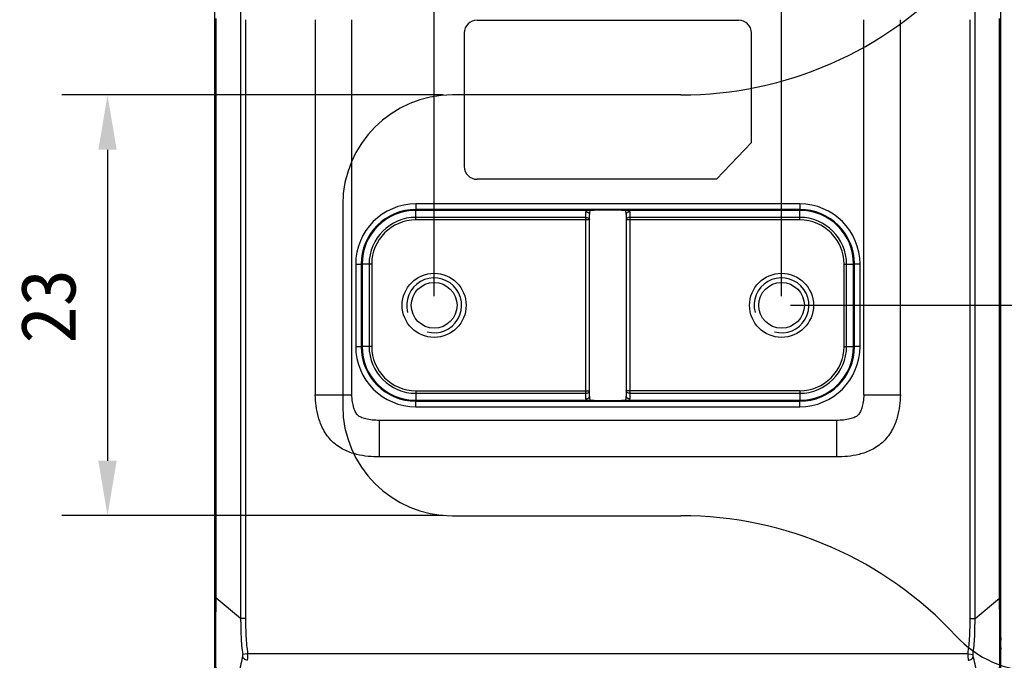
# Model space of a CAD drawing. Header units: millimetres. Extents: x -330 to -25, y 175 to 679.
# Tile 20 of 40: x -106 to -52, y 345 to 380. Entities that reach past the tile are written whole.
import ezdxf

# ---------------------------------------------------------------- set-up
doc = ezdxf.new("R2010")
doc.units = ezdxf.units.MM
doc.header["$LTSCALE"] = 23.1
doc.header["$PDMODE"] = 3
doc.header["$PDSIZE"] = 8
doc.layers.get('0').update_dxf_attribs({"linetype": 'CONTINUOUS'})
doc.layers.get('Defpoints').update_dxf_attribs({"linetype": 'CONTINUOUS'})
for name, color, linetype in [('00_COMPONENTS', 7, 'CONTINUOUS'), ('08_ALL_DRAFTS', 7, 'CONTINUOUS'), ('09_ALL_ROUNDS', 7, 'CONTINUOUS'), ('20_ALL_FEATURES', 7, 'CONTINUOUS'), ('51__DRAFT_DIMS', 7, 'CONTINUOUS')]:
    doc.layers.add(name, color=color, linetype=linetype)
doc.styles.get("Standard").update_dxf_attribs({"font": 'simfang.ttf'})
doc.dimstyles.new('DIMSTYLE_1', dxfattribs={"dimtxt": 3, "dimasz": 3, "dimexe": 2.5, "dimexo": 0.5, "dimgap": 0.75, "dimtad": 1, "dimdsep": 46, "dimtxsty": 'STANDARD', "dimblk": '_FILLED', "dimblk1": '_FILLED', "dimblk2": '_FILLED', "dimcen": 0.09, "dimclrt": 3, "dimazin": 2, "dimtp": 0.2, "dimtm": 0.2, "dimtfac": 1, "dimtofl": 0, "dimtmove": 0, "dimatfit": 3, "dimldrblk": '_FILLED', "dimfxl": 1, "dimtolj": 1, "dimarcsym": 0})
doc.dimstyles.new('DIMSTYLE_3', dxfattribs={"dimtxt": 3, "dimasz": 3, "dimexe": 2.5, "dimexo": 0.5, "dimgap": 0.75, "dimtad": 1, "dimdsep": 46, "dimtxsty": 'STANDARD', "dimblk": '_FILLED', "dimblk1": '_FILLED', "dimblk2": '_FILLED', "dimcen": 0.09, "dimclrt": 3, "dimazin": 2, "dimtp": 0.1, "dimtm": 0.1, "dimtfac": 1, "dimtofl": 0, "dimtmove": 0, "dimatfit": 3, "dimldrblk": '_FILLED', "dimfxl": 1, "dimtolj": 1, "dimarcsym": 0})

# ---------------------------------------------------------------- blocks, each defined once
blk = doc.blocks.new('_FILLED')
at = {"color": 0, "linetype": 'ByBlock'}
blk.add_solid([(0, 0), (-1, 0.167), (-1, -0.167)], dxfattribs=at)
blk = doc.blocks.new('*D312')
at = {"layer": '51__DRAFT_DIMS', "color": 0, "lineweight": -2}
for p, q in [((-83.584, 364.428), (-83.584, 396.576)), ((-64.584, 364.428), (-64.584, 396.576)), ((-80.584, 394.076), (-67.584, 394.076))]:
    blk.add_line(p, q, dxfattribs=at)
at = {"layer": 'Defpoints', "color": 0}
for p in [(-64.584, 394.076), (-83.584, 363.928), (-64.584, 363.928)]:
    blk.add_point(p, dxfattribs=at)
at = {"layer": '51__DRAFT_DIMS', "color": 0, "linetype": 'ByBlock', "lineweight": -2, "xscale": 3, "yscale": 3, "zscale": 3, "rotation": 180}
blk.add_blockref('_FILLED', (-83.584, 394.076), dxfattribs=at)
at = {"layer": '51__DRAFT_DIMS', "color": 0, "linetype": 'ByBlock', "lineweight": -2, "xscale": 3, "yscale": 3, "zscale": 3}
blk.add_blockref('_FILLED', (-64.584, 394.076), dxfattribs=at)
at = {"layer": '51__DRAFT_DIMS', "color": 3, "insert": (-73.981, 398.826), "char_height": 3, "attachment_point": 2, "line_spacing_factor": 0.9}
blk.add_mtext('\\A1;19', dxfattribs=at)
blk = doc.blocks.new('*D313')
at = {"layer": '51__DRAFT_DIMS', "color": 0, "lineweight": -2}
for p, q in [((-53.769, 387.54), (-35.497, 387.54)), ((-37.997, 384.54), (-37.997, 366.928)), ((-64.084, 363.928), (-35.497, 363.928))]:
    blk.add_line(p, q, dxfattribs=at)
at = {"layer": 'Defpoints', "color": 0}
for p in [(-54.269, 387.54), (-64.584, 363.928), (-37.997, 363.928)]:
    blk.add_point(p, dxfattribs=at)
at = {"layer": '51__DRAFT_DIMS', "color": 0, "linetype": 'ByBlock', "lineweight": -2, "xscale": 3, "yscale": 3, "zscale": 3}
for p, rotation in [((-37.997, 387.54), 89.99999999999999), ((-37.997, 363.928), 270)]:
    blk.add_blockref('_FILLED', p, dxfattribs=dict(at, rotation=rotation))
at = {"layer": '51__DRAFT_DIMS', "color": 3, "insert": (-42.747, 375.582), "char_height": 3, "attachment_point": 2, "rotation": 90, "line_spacing_factor": 0.9}
blk.add_mtext('\\A1;23.61', dxfattribs=at)
blk = doc.blocks.new('*D322')
at = {"layer": '51__DRAFT_DIMS', "color": 0, "lineweight": -2}
for p, q in [((-83.084, 375.431), (-103.95, 375.431)), ((-101.45, 372.431), (-101.45, 355.431)), ((-83.084, 352.431), (-103.95, 352.431))]:
    blk.add_line(p, q, dxfattribs=at)
at = {"layer": 'Defpoints', "color": 0}
for p in [(-82.584, 375.431), (-101.45, 352.431), (-82.584, 352.431)]:
    blk.add_point(p, dxfattribs=at)
at = {"layer": '51__DRAFT_DIMS', "color": 0, "linetype": 'ByBlock', "lineweight": -2, "xscale": 3, "yscale": 3, "zscale": 3}
for p, rotation in [((-101.45, 375.431), 90.00000009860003), ((-101.45, 352.431), 270.0000000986)]:
    blk.add_blockref('_FILLED', p, dxfattribs=dict(at, rotation=rotation))
at = {"layer": '51__DRAFT_DIMS', "color": 3, "insert": (-106.2, 363.875), "char_height": 3, "attachment_point": 2, "rotation": 90, "line_spacing_factor": 0.9}
blk.add_mtext('\\A1;23', dxfattribs=at)

msp = doc.modelspace()

# ---------------------------------------------------------------- linework, layer by layer
at = {"color": 4}
for centre in [(-83.58366, 363.92762), (-64.58366, 363.92762)]:
    msp.add_arc(centre, 1.5, 255, 195, dxfattribs=at)
at = {"layer": '00_COMPONENTS', "color": 7}
for p, q in [((-70.08366, 375.42762), (-82.58366, 375.42762)), ((-88.58366, 369.42762), (-88.58366, 358.42762)), ((-82.58366, 352.42762), (-70.08366, 352.42762))]:
    msp.add_line(p, q, dxfattribs=at)
for centre in [(-83.58366, 363.92762), (-64.58366, 363.92762)]:
    msp.add_circle(centre, 1.75, dxfattribs=at)
for centre, radius, start, end in [((-70.08366, 395.92762), 20.5, 270, 317.215305), ((-82.58366, 369.42762), 6, 90, 180), ((-82.58366, 358.42762), 6, 180, 270), ((-70.08366, 331.92762), 20.5, 42.784695, 90), ((-50.63501, 349.92762), 6, 222.784695, 270)]:
    msp.add_arc(centre, radius, start, end, dxfattribs=at)
at = {"layer": '08_ALL_DRAFTS', "color": 4}
for p, q in [((-84.58366, 368.7362), (-84.58366, 369.11847)), ((-63.58366, 368.7362), (-63.58366, 369.11847)), ((-87.14224, 366.17762), (-87.5245, 366.17762)), ((-61.02508, 366.17762), (-60.64282, 366.17762)), ((-87.14224, 361.67762), (-87.5245, 361.67762)), ((-61.02508, 361.67762), (-60.64282, 361.67762)), ((-84.58366, 359.11904), (-84.58366, 358.73678)), ((-63.58366, 359.11904), (-63.58366, 358.73678))]:
    msp.add_line(p, q, dxfattribs=at)
at = {"layer": '08_ALL_DRAFTS', "color": 7}
for p, q in [((-75.28087, 369.11847), (-84.58366, 369.11847)), ((-63.58366, 369.11847), (-72.88651, 369.11847)), ((-87.5245, 366.17762), (-87.5245, 361.67762)), ((-60.64282, 361.67762), (-60.64282, 366.17762)), ((-84.58366, 358.73678), (-75.28087, 358.73678)), ((-72.88651, 358.73678), (-63.58366, 358.73678))]:
    msp.add_line(p, q, dxfattribs=at)
for centre, start, end in [((-84.58366, 366.17762), 90, 180), ((-63.58366, 366.17762), 0, 90), ((-84.58366, 361.67762), 180, 270), ((-63.58366, 361.67762), 270, 0)]:
    msp.add_arc(centre, 2.94084, start, end, dxfattribs=at)
at = {"layer": '08_ALL_DRAFTS', "color": 4}
for centre, radius, start, end in [((-74.08282, 369.03628), 1.20087, 176.075573, 180.003365), ((-73.6502, 368.89498), 1.43349, 170.764672, 180.007757), ((-74.5177, 368.89494), 1.43402, 359.993896, 9.233565), ((-74.08126, 369.03633), 1.19757, 359.994194, 3.932822), ((-74.08486, 358.81891), 1.19883, 179.993634, 183.928116), ((-73.64991, 358.96029), 1.43378, 179.993119, 189.234346), ((-74.51836, 358.96036), 1.43467, 350.768586, 0.004043), ((-74.08489, 358.8191), 1.2012, 356.070322, 359.997069)]:
    msp.add_arc(centre, radius, start, end, dxfattribs=at)
at = {"layer": '08_ALL_DRAFTS', "color": 7}
for points, knots in [([(-75.28087, 369.11847), (-75.23156, 369.11847), (-75.15968, 369.11994), (-75.08757, 369.12203), (-75.0651, 369.12504)], [0, 0, 0, 0, 0.68513194, 1, 1, 1, 1]), ([(-75.0651, 369.12504), (-75.04939, 369.12714), (-75.00856, 369.13019), (-74.89335, 369.13613), (-74.69451, 369.14123), (-74.40817, 369.14532), (-74.08368, 369.14666), (-73.7592, 369.14532), (-73.47286, 369.14123), (-73.27401, 369.13613), (-73.15881, 369.13019), (-73.11798, 369.12714), (-73.10227, 369.12504)], [0, 0, 0, 0, 0.02422554, 0.06249326, 0.17625837, 0.32803071, 0.50000041, 0.67197008, 0.82374232, 0.93750733, 0.97577474, 1, 1, 1, 1]), ([(-73.10227, 369.12504), (-73.07981, 369.12203), (-73.00769, 369.11994), (-72.93582, 369.11847), (-72.88651, 369.11847)], [0, 0, 0, 0, 0.31484706, 1, 1, 1, 1]), ([(-75.0651, 358.73021), (-75.08756, 358.73322), (-75.15968, 358.73531), (-75.23156, 358.73678), (-75.28087, 358.73678)], [0, 0, 0, 0, 0.31485847, 1, 1, 1, 1]), ([(-73.10227, 358.73021), (-73.11798, 358.7281), (-73.15881, 358.72506), (-73.27401, 358.71912), (-73.47286, 358.71402), (-73.7592, 358.70992), (-74.08368, 358.70858), (-74.40817, 358.70992), (-74.69451, 358.71402), (-74.89336, 358.71912), (-75.00856, 358.72506), (-75.04939, 358.7281), (-75.0651, 358.73021)], [0, 0, 0, 0, 0.02422534, 0.0624929, 0.17625786, 0.32803017, 0.49999994, 0.67196976, 0.82374215, 0.93750729, 0.97577473, 1, 1, 1, 1]), ([(-72.88651, 358.73678), (-72.93582, 358.73678), (-73.00769, 358.73531), (-73.07981, 358.73322), (-73.10227, 358.73021)], [0, 0, 0, 0, 0.68515436, 1, 1, 1, 1])]:
    msp.add_open_spline(points, degree=3, knots=knots, dxfattribs=at)
at = {"layer": '09_ALL_ROUNDS', "color": 4}
for p, q in [((-94.16662, 387.3744), (-94.16662, 346.80131)), ((-54.00074, 346.80131), (-54.00074, 387.3744)), ((-95.51478, 347.91816), (-95.51477, 379.60588)), ((-93.8983, 379.54023), (-93.8983, 346.80131)), ((-88.08252, 359.04023), (-88.08371, 379.54019)), ((-60.08366, 359.04036), (-60.08366, 379.54024)), ((-54.26907, 346.80131), (-54.26907, 379.54023)), ((-52.65259, 347.91816), (-52.6526, 379.60588)), ((-84.58366, 369.46987), (-84.58366, 369.11847)), ((-63.58366, 369.46987), (-84.58366, 369.46987)), ((-63.58366, 369.46987), (-63.58366, 369.11847)), ((-63.58366, 369.16997), (-84.58366, 369.16997)), ((-75.28369, 358.81904), (-75.28369, 369.03621)), ((-72.88369, 369.03621), (-72.88369, 358.81904)), ((-75.28369, 368.7362), (-84.58366, 368.7362)), ((-75.08369, 368.59478), (-84.58366, 368.59478)), ((-63.58366, 368.59478), (-73.08369, 368.59478)), ((-63.58366, 368.7362), (-72.88369, 368.7362)), ((-87.87591, 366.17762), (-87.87591, 361.67762)), ((-87.87591, 366.17762), (-87.5245, 366.17762)), ((-87.57601, 366.17762), (-87.57601, 361.67762)), ((-60.29142, 366.17762), (-60.64282, 366.17762)), ((-60.59131, 361.67762), (-60.59131, 366.17762)), ((-60.29142, 361.67762), (-60.29142, 366.17762)), ((-87.87591, 361.67762), (-87.5245, 361.67762)), ((-60.29142, 361.67762), (-60.64282, 361.67762)), ((-84.58366, 359.26047), (-75.08369, 359.26047)), ((-63.58366, 359.26047), (-73.08369, 359.26047)), ((-90.08371, 359.04023), (-88.08252, 359.04023)), ((-84.58366, 359.11904), (-75.28369, 359.11904)), ((-84.58366, 358.38538), (-84.58366, 358.73678)), ((-84.58366, 358.68527), (-63.58366, 358.68527)), ((-72.88369, 359.11904), (-63.58366, 359.11904)), ((-63.58366, 358.38538), (-63.58366, 358.73678)), ((-60.08366, 359.04023), (-58.08366, 359.04023)), ((-84.58366, 358.38538), (-63.58366, 358.38538)), ((-86.58514, 357.64023), (-86.58514, 355.64023)), ((-61.58223, 357.64023), (-86.58514, 357.64023)), ((-61.58223, 357.64023), (-61.58223, 355.64023)), ((-95.58371, 347.91816), (-95.51478, 347.91816)), ((-94.16662, 346.80131), (-95.51478, 347.91816)), ((-54.00074, 346.80131), (-52.65259, 347.91816)), ((-52.65259, 347.91816), (-52.58366, 347.91816)), ((-93.8983, 346.80131), (-94.16662, 346.80131)), ((-54.26907, 346.80131), (-54.00074, 346.80131)), ((-93.78476, 344.87871), (-94.0569, 344.84164)), ((-54.3826, 344.87871), (-93.78476, 344.87871)), ((-54.3826, 344.87871), (-54.11047, 344.84164))]:
    msp.add_line(p, q, dxfattribs=at)
at = {"layer": '09_ALL_ROUNDS', "color": 7}
for p, q in [((-95.58371, 333.69406), (-95.58371, 384.38611)), ((-52.58366, 333.6932), (-52.58366, 384.38611)), ((-90.08371, 379.54033), (-90.08371, 359.04023)), ((-58.08366, 359.04023), (-58.08366, 379.54025)), ((-75.08369, 358.96046), (-75.08369, 368.89478)), ((-73.08369, 368.89478), (-73.08369, 358.96046)), ((-61.58223, 355.64023), (-86.58514, 355.64023))]:
    msp.add_line(p, q, dxfattribs=at)
at = {"layer": '09_ALL_ROUNDS', "color": 4}
for centre, radius, start, end in [((-84.58366, 366.17762), 3.29225, 90, 180), ((-63.58366, 366.17762), 3.29225, 0, 90), ((-84.58366, 366.17762), 2.99235, 90, 180), ((-63.58366, 366.17762), 2.99235, 0, 90), ((-84.58366, 361.67762), 3.29225, 180, 270), ((-84.58366, 361.67762), 2.99235, 180, 270), ((-63.58366, 361.67762), 3.29225, 270, 0), ((-63.58366, 361.67762), 2.99235, 270, 0)]:
    msp.add_arc(centre, radius, start, end, dxfattribs=at)
for points, knots in [([(-75.28369, 369.03621), (-75.25795, 369.03621), (-75.208, 369.02937), (-75.14241, 368.99996), (-75.09596, 368.95369), (-75.08369, 368.91351), (-75.08369, 368.89478)], [0, 0, 0, 0, 0.28765674, 0.55540705, 0.79072013, 1, 1, 1, 1]), ([(-72.88369, 369.03621), (-72.90942, 369.03621), (-72.95937, 369.02937), (-73.02496, 368.99996), (-73.07141, 368.95369), (-73.08369, 368.91351), (-73.08369, 368.89478)], [0, 0, 0, 0, 0.28765674, 0.55540705, 0.79072012, 1, 1, 1, 1]), ([(-75.28369, 368.7362), (-75.25792, 368.7362), (-75.20793, 368.72947), (-75.14246, 368.69987), (-75.09586, 368.65377), (-75.08369, 368.61352), (-75.08369, 368.59478)], [0, 0, 0, 0, 0.28796254, 0.5553395, 0.79053128, 1, 1, 1, 1]), ([(-72.88369, 368.7362), (-72.90945, 368.7362), (-72.95944, 368.72947), (-73.02491, 368.69987), (-73.07151, 368.65378), (-73.08369, 368.61352), (-73.08369, 368.59478)], [0, 0, 0, 0, 0.28795265, 0.55532074, 0.79053006, 1, 1, 1, 1]), ([(-75.28369, 359.11904), (-75.25792, 359.11904), (-75.20793, 359.12578), (-75.14246, 359.15538), (-75.09586, 359.20147), (-75.08369, 359.24173), (-75.08369, 359.26047)], [0, 0, 0, 0, 0.28795265, 0.55532074, 0.79053006, 1, 1, 1, 1]), ([(-72.88369, 359.11904), (-72.90945, 359.11904), (-72.95944, 359.12578), (-73.02491, 359.15538), (-73.07151, 359.20147), (-73.08369, 359.24173), (-73.08369, 359.26047)], [0, 0, 0, 0, 0.28796254, 0.5553395, 0.79053128, 1, 1, 1, 1]), ([(-86.58514, 357.64023), (-86.71641, 357.64023), (-86.9654, 357.65033), (-87.26273, 357.69559), (-87.46706, 357.75453), (-87.61558, 357.8137), (-87.76457, 357.90491), (-87.86603, 358.0444), (-87.93091, 358.1828), (-87.99879, 358.37725), (-88.05707, 358.66631), (-88.07718, 358.91062), (-88.08252, 359.04023)], [0, 0, 0, 0, 0.16280375, 0.30860105, 0.37167674, 0.42603228, 0.50693555, 0.58419699, 0.6357759, 0.69643918, 0.83912223, 1, 1, 1, 1]), ([(-75.28369, 358.81904), (-75.25795, 358.81904), (-75.208, 358.82588), (-75.14241, 358.85529), (-75.09596, 358.90155), (-75.08369, 358.94174), (-75.08369, 358.96046)], [0, 0, 0, 0, 0.28765674, 0.55540705, 0.79072012, 1, 1, 1, 1]), ([(-72.88369, 358.81904), (-72.90942, 358.81904), (-72.95937, 358.82588), (-73.02496, 358.85529), (-73.07141, 358.90155), (-73.08369, 358.94174), (-73.08369, 358.96046)], [0, 0, 0, 0, 0.28765673, 0.55540704, 0.79072012, 1, 1, 1, 1]), ([(-60.08482, 359.04039), (-60.0901, 358.91074), (-60.11044, 358.66647), (-60.16837, 358.37725), (-60.23658, 358.18278), (-60.30155, 358.04442), (-60.4027, 357.90485), (-60.55169, 357.81391), (-60.70018, 357.75463), (-60.90455, 357.69553), (-61.20196, 357.65036), (-61.45095, 357.64023), (-61.58223, 357.64023)], [0, 0, 0, 0, 0.16091044, 0.30352857, 0.36430834, 0.41596466, 0.49304795, 0.57387918, 0.6282672, 0.69140393, 0.83719504, 1, 1, 1, 1]), ([(-95.51369, 343.90754), (-95.51397, 344.04577), (-95.51718, 344.33313), (-95.51902, 344.77996), (-95.5191, 345.25683), (-95.51901, 345.93979), (-95.52011, 346.82984), (-95.5114, 347.55164), (-95.51478, 347.91816)], [0, 0, 0, 0, 0.1033931, 0.21496119, 0.33423153, 0.46010164, 0.72582332, 1, 1, 1, 1]), ([(-52.65368, 343.9076), (-52.65339, 344.04583), (-52.65019, 344.33319), (-52.64835, 344.78), (-52.64827, 345.25688), (-52.64836, 345.93983), (-52.64726, 346.82986), (-52.65597, 347.55164), (-52.65259, 347.91816)], [0, 0, 0, 0, 0.10339305, 0.21496127, 0.33423226, 0.46010255, 0.72582399, 1, 1, 1, 1]), ([(-94.16662, 346.80131), (-94.16683, 346.47394), (-94.16232, 345.81883), (-94.0999, 345.16612), (-94.0569, 344.84164)], [0, 0, 0, 0, 0.50004137, 1, 1, 1, 1]), ([(-93.8983, 346.80131), (-93.8983, 346.48007), (-93.89201, 345.8372), (-93.82812, 345.19697), (-93.78476, 344.87871)], [0, 0, 0, 0, 0.50003287, 1, 1, 1, 1]), ([(-54.3826, 344.87871), (-54.33925, 345.19697), (-54.27535, 345.8372), (-54.26907, 346.48007), (-54.26907, 346.80131)], [0, 0, 0, 0, 0.49996709, 1, 1, 1, 1]), ([(-54.11047, 344.84164), (-54.06747, 345.16612), (-54.00505, 345.81883), (-54.00054, 346.47394), (-54.00074, 346.80131)], [0, 0, 0, 0, 0.49995835, 1, 1, 1, 1]), ([(-94.06264, 344.69666), (-94.10901, 344.53167), (-94.18944, 344.1995), (-94.27402, 343.69541), (-94.31517, 343.18887), (-94.31677, 342.85122), (-94.31662, 342.68294)], [0, 0, 0, 0, 0.25242249, 0.50289503, 0.75213124, 1, 1, 1, 1]), ([(-93.7904, 344.52516), (-93.81956, 344.52937), (-93.925, 344.55572), (-94.02577, 344.62591), (-94.06265, 344.69664)], [0, 0, 0, 0, 0.26972661, 1, 1, 1, 1]), ([(-94.06264, 344.69666), (-94.05979, 344.7068), (-94.05036, 344.75456), (-94.0519, 344.80396), (-94.0569, 344.84164)], [0, 0, 0, 0, 0.21712488, 1, 1, 1, 1]), ([(-93.7904, 344.52517), (-93.78421, 344.57896), (-93.77862, 344.697), (-93.7813, 344.81499), (-93.78477, 344.87871)], [0, 0, 0, 0, 0.45900125, 1, 1, 1, 1]), ([(-54.3826, 344.87871), (-54.38606, 344.81497), (-54.38875, 344.69698), (-54.38317, 344.57893), (-54.37697, 344.52516)], [0, 0, 0, 0, 0.54115885, 1, 1, 1, 1]), ([(-54.37697, 344.52516), (-54.34781, 344.52937), (-54.24237, 344.55573), (-54.1416, 344.62592), (-54.10472, 344.69664)], [0, 0, 0, 0, 0.26972766, 1, 1, 1, 1]), ([(-54.11047, 344.84164), (-54.11223, 344.82837), (-54.11658, 344.78014), (-54.11424, 344.73049), (-54.10473, 344.69666)], [0, 0, 0, 0, 0.27574303, 1, 1, 1, 1]), ([(-54.10473, 344.69666), (-54.05835, 344.53168), (-53.97793, 344.19951), (-53.89335, 343.6954), (-53.8522, 343.18886), (-53.8506, 342.85122), (-53.85074, 342.68294)], [0, 0, 0, 0, 0.25242304, 0.50290021, 0.75213356, 1, 1, 1, 1])]:
    msp.add_open_spline(points, degree=3, knots=knots, dxfattribs=at)
at = {"layer": '09_ALL_ROUNDS', "color": 7}
for points, knots in [([(-86.58514, 355.64023), (-86.78632, 355.64023), (-87.20336, 355.65867), (-87.85289, 355.76524), (-88.41118, 355.96259), (-88.85203, 356.2216), (-89.16797, 356.48228), (-89.43775, 356.79068), (-89.70917, 357.22391), (-89.92248, 357.77652), (-90.0476, 358.42278), (-90.07806, 358.83914), (-90.0837, 359.04023)], [0, 0, 0, 0, 0.10860602, 0.22492329, 0.35431207, 0.42545876, 0.5000195, 0.57443092, 0.64566136, 0.77506817, 0.89139703, 1, 1, 1, 1]), ([(-58.08366, 359.04023), (-58.08941, 358.83914), (-58.11973, 358.42274), (-58.24497, 357.77673), (-58.45782, 357.22416), (-58.72934, 356.79101), (-58.99922, 356.48244), (-59.31541, 356.22151), (-59.75611, 355.96226), (-60.31461, 355.76544), (-60.96392, 355.65862), (-61.38103, 355.64023), (-61.58223, 355.64023)], [0, 0, 0, 0, 0.10860426, 0.22494101, 0.35422219, 0.42545862, 0.49997582, 0.57452469, 0.64576959, 0.77505224, 0.8913826, 1, 1, 1, 1])]:
    msp.add_open_spline(points, degree=3, knots=knots, dxfattribs=at)
at = {"layer": '20_ALL_FEATURES', "color": 7}
for p, q in [((-81.23366, 379.51501), (-66.93366, 379.51501)), ((-81.93366, 378.81501), (-81.93366, 371.51501)), ((-66.23366, 372.8339), (-66.23366, 378.81501)), ((-66.23366, 372.8339), (-68.14834, 370.81501)), ((-68.14834, 370.81501), (-81.23366, 370.81501)), ((-52.58366, 345.76025), (-52.58366, 345.61828)), ((-95.58371, 345.09387), (-95.58371, 345.21958)), ((-52.58366, 345.23292), (-52.58366, 345.10982))]:
    msp.add_line(p, q, dxfattribs=at)
at = {"layer": '20_ALL_FEATURES', "color": 4}
for p, q in [((-84.58366, 368.59478), (-84.58366, 368.7362)), ((-63.58366, 368.59478), (-63.58366, 368.7362)), ((-87.14224, 366.17762), (-87.14224, 361.67762)), ((-87.00082, 366.17762), (-87.14224, 366.17762)), ((-87.00082, 366.17762), (-87.00082, 361.67762)), ((-61.16651, 361.67762), (-61.16651, 366.17762)), ((-61.16651, 366.17762), (-61.02508, 366.17762)), ((-61.02508, 361.67762), (-61.02508, 366.17762)), ((-87.00082, 361.67762), (-87.14224, 361.67762)), ((-61.16651, 361.67762), (-61.02508, 361.67762)), ((-84.58366, 359.26047), (-84.58366, 359.11904)), ((-63.58366, 359.26047), (-63.58366, 359.11904))]:
    msp.add_line(p, q, dxfattribs=at)
at = {"layer": '20_ALL_FEATURES', "color": 7}
for centre in [(-83.58366, 363.92762), (-64.58366, 363.92762)]:
    msp.add_circle(centre, 1.25, dxfattribs=at)
for centre, start, end in [((-81.23366, 378.81501), 90, 180), ((-66.93366, 378.81501), 0, 90), ((-81.23366, 371.51501), 180, 270)]:
    msp.add_arc(centre, 0.7, start, end, dxfattribs=at)
at = {"layer": '20_ALL_FEATURES', "color": 4}
for centre, radius, start, end in [((-84.58366, 366.17762), 2.55858, 90, 180), ((-84.58366, 366.17762), 2.41716, 90, 180), ((-63.58366, 366.17762), 2.55858, 0, 90), ((-63.58366, 366.17762), 2.41716, 0, 90), ((-84.58366, 361.67762), 2.55858, 180, 270), ((-84.58366, 361.67762), 2.41716, 180, 270), ((-63.58366, 361.67762), 2.55858, 270, 0), ((-63.58366, 361.67762), 2.41716, 270, 0)]:
    msp.add_arc(centre, radius, start, end, dxfattribs=at)

# ---------------------------------------------------------------- dimensions: what is measured, and where the dimension line sits
at = {"layer": '51__DRAFT_DIMS', "color": 4}
dim = msp.add_linear_dim(base=(-64.58366, 394.07619), p1=(-83.58366, 363.92762), p2=(-64.58366, 363.92762), dimstyle='DIMSTYLE_1', dxfattribs=at)
dim.commit()
dim.dimension.update_dxf_attribs({"geometry": '*D312', "text_midpoint": (-73.98113, 394.07619), "dimtype": 160})
for base, p1, p2, dimstyle, picture, middle in [((-37.99655, 363.92762), (-54.26907, 387.54023), (-64.58366, 363.92762), 'DIMSTYLE_1', '*D313', (-37.99655, 375.58158)), ((-101.44973, 352.43093), (-82.58366, 375.43093), (-82.58366, 352.43093), 'DIMSTYLE_3', '*D322', (-101.44973, 363.87526))]:
    dim = msp.add_linear_dim(base=base, p1=p1, p2=p2, angle=270, dimstyle=dimstyle, dxfattribs=at)
    dim.commit()
    dim.dimension.update_dxf_attribs({"geometry": picture, "text_midpoint": middle, "dimtype": 160})

doc.saveas('drawing.dxf')
